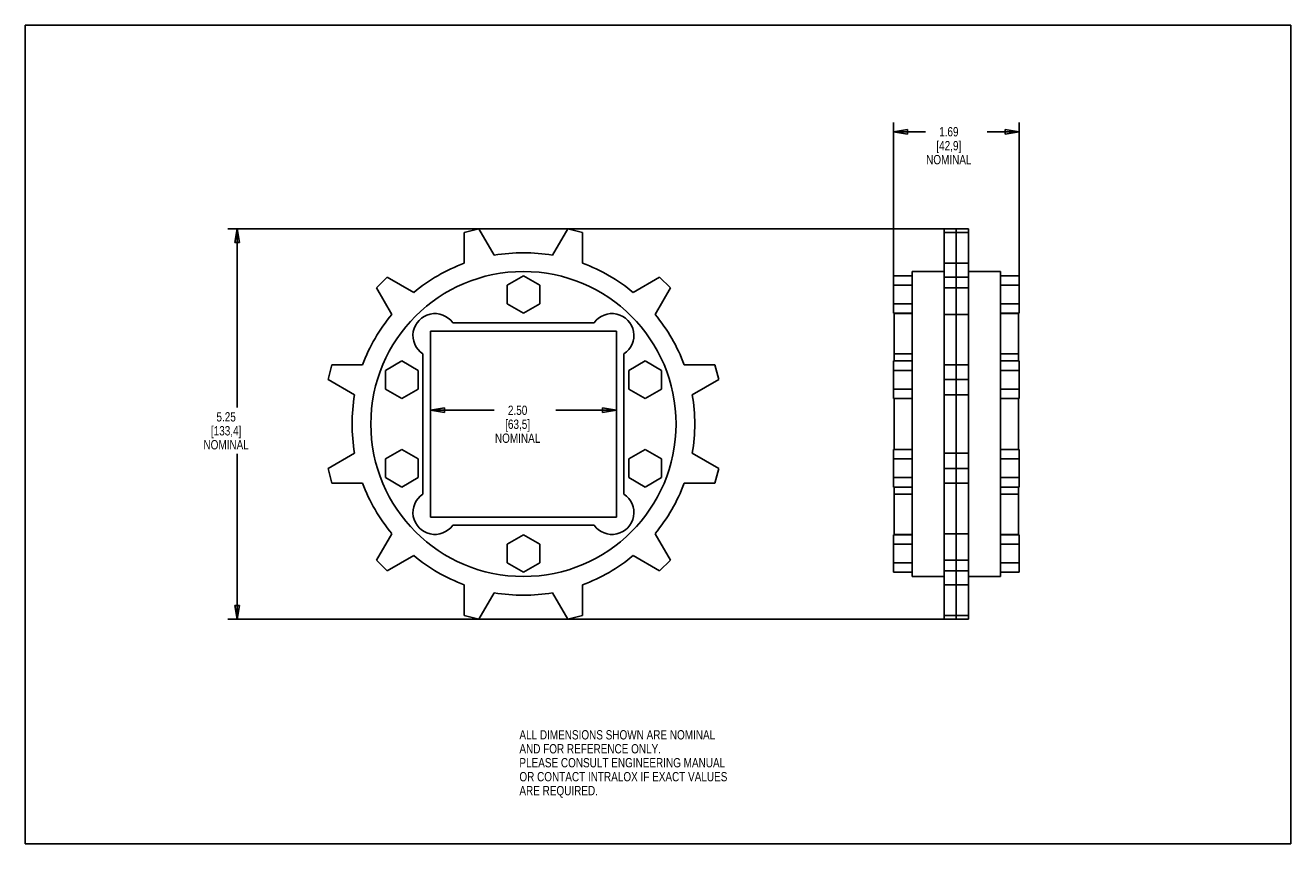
# Model space of a CAD drawing. Header units: inches. Extents: x 0 to 17, y 0 to 11.
import ezdxf

# ---------------------------------------------------------------- set-up
doc = ezdxf.new("R2010")
doc.units = ezdxf.units.IN
doc.header["$LTSCALE"] = 0.935
doc.header["$MEASUREMENT"] = 0
doc.layers.get('0').update_dxf_attribs({"linetype": 'CONTINUOUS'})
doc.layers.add('ALL_FEATURES', color=7, linetype='CONTINUOUS')
doc.styles.get("Standard").update_dxf_attribs({"font": 'txt', "width": 0.8})
doc.dimstyles.new('DIMSTYLE_1', dxfattribs={"dimtxt": 0.125, "dimasz": 0.1875, "dimexe": 0.18, "dimexo": 0.0625, "dimgap": 0.09, "dimtad": 0, "dimtih": 1, "dimtoh": 1, "dimzin": 4, "dimdsep": 46, "dimtxsty": 'STANDARD', "dimblk": 'CLOSED', "dimblk1": 'CLOSED', "dimblk2": 'CLOSED', "dimcen": 0.09, "dimadec": 0, "dimazin": 0, "dimtp": 0.01, "dimtm": 0.01, "dimtfac": 1, "dimtofl": 0, "dimtmove": 0, "dimatfit": 3, "dimldrblk": 'CLOSED', "dimfxl": 1, "dimtolj": 1, "dimtzin": 4, "dimarcsym": 0})

# ---------------------------------------------------------------- blocks, each defined once
blk = doc.blocks.new('_CLOSED')
at = {"color": 0, "linetype": 'BYBLOCK'}
for p, q in [((0, 0), (-1, 0.167)), ((-1, 0.167), (-1, -0.167)), ((-1, -0.167), (0, 0)), ((-1, 0), (0, 0))]:
    blk.add_line(p, q, dxfattribs=at)
blk = doc.blocks.new('*D0')
at = {"color": 3, "linetype": 'CONTINUOUS'}
for p, q in [((5.442, 6.828), (5.442, 5.701)), ((7.942, 6.828), (7.942, 5.701)), ((5.442, 5.826), (6.301, 5.826)), ((7.942, 5.826), (7.126, 5.826))]:
    blk.add_line(p, q, dxfattribs=at)
at = {"color": 3, "linetype": 'CONTINUOUS', "xscale": 0.1875, "yscale": 0.1875, "zscale": 0.1875, "rotation": 180}
blk.add_blockref('_CLOSED', (5.442, 5.826), dxfattribs=at)
at = {"color": 3, "linetype": 'CONTINUOUS', "xscale": 0.1875, "yscale": 0.1875, "zscale": 0.1875}
blk.add_blockref('_CLOSED', (7.942, 5.826), dxfattribs=at)
at = {"color": 3, "linetype": 'CONTINUOUS', "insert": (6.614, 5.888), "char_height": 0.125, "width": 0.7, "attachment_point": 2, "line_spacing_factor": 0.9}
blk.add_mtext('2.50\\P[63,5]\\PNOMINAL', dxfattribs=at)
blk = doc.blocks.new('*D1')
at = {"color": 3, "linetype": 'CONTINUOUS'}
for p, q in [((12.445, 8.266), (2.723, 8.266)), ((2.848, 8.266), (2.848, 5.863)), ((2.848, 3.016), (2.848, 5.238)), ((12.445, 3.016), (2.723, 3.016))]:
    blk.add_line(p, q, dxfattribs=at)
at = {"color": 3, "linetype": 'CONTINUOUS', "xscale": 0.1875, "yscale": 0.1875, "zscale": 0.1875}
for p, rotation in [((2.848, 8.266), 90), ((2.848, 3.016), 270)]:
    blk.add_blockref('_CLOSED', p, dxfattribs=dict(at, rotation=rotation))
at = {"color": 3, "linetype": 'CONTINUOUS', "insert": (2.698, 5.8), "char_height": 0.125, "width": 0.7, "attachment_point": 2, "line_spacing_factor": 0.9}
blk.add_mtext('5.25\\P[133,4]\\PNOMINAL', dxfattribs=at)
blk = doc.blocks.new('*D2')
at = {"color": 3, "linetype": 'CONTINUOUS'}
for p, q in [((11.664, 7.57), (11.664, 9.694)), ((13.352, 7.57), (13.352, 9.694)), ((11.664, 9.569), (12.095, 9.569)), ((13.352, 9.569), (12.92, 9.569))]:
    blk.add_line(p, q, dxfattribs=at)
at = {"color": 3, "linetype": 'CONTINUOUS', "xscale": 0.1875, "yscale": 0.1875, "zscale": 0.1875, "rotation": 180}
blk.add_blockref('_CLOSED', (11.664, 9.569), dxfattribs=at)
at = {"color": 3, "linetype": 'CONTINUOUS', "xscale": 0.1875, "yscale": 0.1875, "zscale": 0.1875}
blk.add_blockref('_CLOSED', (13.352, 9.569), dxfattribs=at)
at = {"color": 3, "linetype": 'CONTINUOUS', "insert": (12.407, 9.632), "char_height": 0.125, "width": 0.7, "attachment_point": 2, "line_spacing_factor": 0.9}
blk.add_mtext('1.69\\P[42,9]\\PNOMINAL', dxfattribs=at)

msp = doc.modelspace()

# ---------------------------------------------------------------- linework, layer by layer
at = {"color": 7, "linetype": 'CONTINUOUS'}
for p, q in [((0, 0), (0, 11)), ((0, 11), (17, 11)), ((17, 0), (17, 11)), ((6.095, 8.266), (5.897, 8.213)), ((5.897, 8.213), (5.897, 7.802)), ((6.301, 7.91), (6.095, 8.266)), ((7.289, 8.266), (7.084, 7.91)), ((7.487, 8.213), (7.289, 8.266)), ((7.487, 7.802), (7.487, 8.213)), ((12.344, 3.016), (12.344, 8.266)), ((12.672, 8.266), (12.344, 8.266)), ((12.672, 8.213), (12.344, 8.213)), ((12.508, 3.016), (12.508, 8.266)), ((12.672, 3.016), (12.672, 8.266)), ((12.672, 7.802), (12.344, 7.802)), ((4.862, 7.616), (4.717, 7.471)), ((5.219, 7.41), (4.862, 7.616)), ((6.692, 7.633), (6.474, 7.507)), ((6.474, 7.507), (6.474, 7.255)), ((6.911, 7.507), (6.692, 7.633)), ((6.911, 7.255), (6.911, 7.507)), ((8.522, 7.616), (8.166, 7.41)), ((8.667, 7.471), (8.522, 7.616)), ((11.664, 7.129), (11.664, 7.633)), ((12.672, 7.616), (12.344, 7.616)), ((13.352, 7.129), (13.352, 7.633)), ((4.717, 7.471), (4.923, 7.114)), ((8.461, 7.114), (8.667, 7.471)), ((12.672, 7.471), (12.344, 7.471)), ((6.474, 7.255), (6.692, 7.129)), ((6.692, 7.129), (6.911, 7.255)), ((7.641, 7.001), (5.743, 7.001)), ((11.674, 6.488), (11.674, 7.125)), ((11.914, 7.125), (11.674, 7.125)), ((12.672, 7.114), (12.344, 7.114)), ((13.102, 7.125), (13.342, 7.125)), ((13.342, 7.125), (13.342, 6.488)), ((5.442, 6.891), (5.442, 4.391)), ((7.942, 6.891), (5.442, 6.891)), ((7.942, 4.391), (7.942, 6.891)), ((5.057, 6.488), (4.839, 6.362)), ((5.276, 6.362), (5.057, 6.488)), ((5.342, 6.583), (5.342, 4.699)), ((8.042, 4.699), (8.042, 6.583)), ((8.327, 6.488), (8.109, 6.362)), ((8.546, 6.362), (8.327, 6.488)), ((11.664, 5.984), (11.664, 6.488)), ((11.914, 6.583), (11.674, 6.583)), ((13.102, 6.583), (13.342, 6.583)), ((13.352, 5.984), (13.352, 6.488)), ((4.12, 6.436), (4.067, 6.238)), ((4.531, 6.436), (4.12, 6.436)), ((4.839, 6.362), (4.839, 6.11)), ((5.276, 6.11), (5.276, 6.362)), ((8.109, 6.362), (8.109, 6.11)), ((8.546, 6.11), (8.546, 6.362)), ((9.264, 6.436), (8.853, 6.436)), ((9.317, 6.238), (9.264, 6.436)), ((12.672, 6.436), (12.344, 6.436)), ((4.067, 6.238), (4.423, 6.032)), ((8.961, 6.032), (9.317, 6.238)), ((12.672, 6.238), (12.344, 6.238)), ((4.839, 6.11), (5.057, 5.984)), ((5.057, 5.984), (5.276, 6.11)), ((8.109, 6.11), (8.327, 5.984)), ((8.327, 5.984), (8.546, 6.11)), ((11.674, 5.298), (11.674, 5.984)), ((12.672, 6.032), (12.344, 6.032)), ((13.342, 5.984), (13.342, 5.298)), ((5.057, 5.298), (4.839, 5.172)), ((5.276, 5.172), (5.057, 5.298)), ((8.327, 5.298), (8.109, 5.172)), ((8.546, 5.172), (8.327, 5.298)), ((11.664, 4.793), (11.664, 5.298)), ((13.352, 4.793), (13.352, 5.298)), ((4.423, 5.249), (4.067, 5.044)), ((4.839, 5.172), (4.839, 4.92)), ((5.276, 4.92), (5.276, 5.172)), ((8.109, 5.172), (8.109, 4.92)), ((8.546, 4.92), (8.546, 5.172)), ((9.317, 5.044), (8.961, 5.249)), ((12.672, 5.249), (12.344, 5.249)), ((4.067, 5.044), (4.12, 4.846)), ((9.264, 4.846), (9.317, 5.044)), ((12.672, 5.044), (12.344, 5.044)), ((4.12, 4.846), (4.531, 4.846)), ((4.839, 4.92), (5.057, 4.793)), ((5.057, 4.793), (5.276, 4.92)), ((8.109, 4.92), (8.327, 4.793)), ((8.327, 4.793), (8.546, 4.92)), ((8.853, 4.846), (9.264, 4.846)), ((11.674, 4.157), (11.674, 4.793)), ((12.672, 4.846), (12.344, 4.846)), ((13.342, 4.793), (13.342, 4.157)), ((11.914, 4.699), (11.674, 4.699)), ((13.102, 4.699), (13.342, 4.699)), ((5.442, 4.391), (7.942, 4.391)), ((5.743, 4.281), (7.641, 4.281)), ((4.923, 4.167), (4.717, 3.811)), ((6.692, 4.153), (6.474, 4.027)), ((6.911, 4.027), (6.692, 4.153)), ((8.667, 3.811), (8.461, 4.167)), ((11.664, 3.649), (11.664, 4.153)), ((11.914, 4.157), (11.674, 4.157)), ((12.672, 4.167), (12.344, 4.167)), ((13.102, 4.157), (13.342, 4.157)), ((13.352, 3.649), (13.352, 4.153)), ((6.474, 4.027), (6.474, 3.775)), ((6.911, 3.775), (6.911, 4.027)), ((4.717, 3.811), (4.862, 3.666)), ((4.862, 3.666), (5.219, 3.872)), ((6.474, 3.775), (6.692, 3.649)), ((6.692, 3.649), (6.911, 3.775)), ((8.166, 3.872), (8.522, 3.666)), ((8.522, 3.666), (8.667, 3.811)), ((12.672, 3.811), (12.344, 3.811)), ((12.672, 3.666), (12.344, 3.666)), ((5.897, 3.48), (5.897, 3.069)), ((7.487, 3.069), (7.487, 3.48)), ((12.672, 3.48), (12.344, 3.48)), ((6.095, 3.016), (6.301, 3.372)), ((7.084, 3.372), (7.289, 3.016)), ((5.897, 3.069), (6.095, 3.016)), ((7.289, 3.016), (7.487, 3.069)), ((12.672, 3.069), (12.344, 3.069)), ((12.672, 3.016), (12.344, 3.016)), ((0, 0), (17, 0))]:
    msp.add_line(p, q, dxfattribs=at)
for centre, radius, start, end in [((6.692, 5.641), 2.302, 80.2084, 99.7916), ((6.692, 5.641), 2.302, 110.2084, 129.7916), ((6.692, 5.641), 2.302, 50.2084, 69.7916), ((6.692, 5.641), 2.302, 140.2084, 159.7916), ((5.503, 6.83), 0.295, 35.4267, 236.9232), ((7.881, 6.83), 0.295, 303.0768, 144.5733), ((6.692, 5.641), 2.302, 20.2084, 39.7916), ((6.692, 5.641), 2.302, 170.2084, 189.7916), ((6.692, 5.641), 2.302, 350.2084, 9.7916), ((6.692, 5.641), 2.302, 200.2084, 219.7916), ((6.692, 5.641), 2.302, 320.2084, 339.7916), ((5.503, 4.452), 0.295, 123.0768, 324.5733), ((7.881, 4.452), 0.295, 215.4267, 56.9232), ((6.692, 5.641), 2.302, 230.2084, 249.7916), ((6.692, 5.641), 2.302, 290.2084, 309.7916), ((6.692, 5.641), 2.302, 260.2084, 279.7916)]:
    msp.add_arc(centre, radius, start, end, dxfattribs=at)
at = {"layer": 'ALL_FEATURES', "color": 7, "linetype": 'CONTINUOUS'}
for p, q in [((11.914, 3.591), (11.914, 7.691)), ((11.914, 7.691), (12.344, 7.691)), ((13.102, 7.691), (12.672, 7.691)), ((13.102, 3.591), (13.102, 7.691)), ((11.914, 7.633), (11.664, 7.633)), ((11.914, 7.507), (11.664, 7.507)), ((13.352, 7.633), (13.102, 7.633)), ((13.352, 7.507), (13.102, 7.507)), ((11.914, 7.255), (11.664, 7.255)), ((13.352, 7.255), (13.102, 7.255)), ((11.914, 7.129), (11.664, 7.129)), ((13.352, 7.129), (13.102, 7.129)), ((11.914, 6.488), (11.664, 6.488)), ((13.352, 6.488), (13.102, 6.488)), ((11.914, 6.362), (11.664, 6.362)), ((13.352, 6.362), (13.102, 6.362)), ((11.914, 6.11), (11.664, 6.11)), ((11.914, 5.984), (11.664, 5.984)), ((13.352, 6.11), (13.102, 6.11)), ((13.352, 5.984), (13.102, 5.984)), ((11.914, 5.298), (11.664, 5.298)), ((13.352, 5.298), (13.102, 5.298)), ((11.914, 5.172), (11.664, 5.172)), ((13.352, 5.172), (13.102, 5.172)), ((11.914, 4.92), (11.664, 4.92)), ((11.914, 4.793), (11.664, 4.793)), ((13.352, 4.92), (13.102, 4.92)), ((13.352, 4.793), (13.102, 4.793)), ((11.914, 4.153), (11.664, 4.153)), ((13.352, 4.153), (13.102, 4.153)), ((11.914, 4.027), (11.664, 4.027)), ((13.352, 4.027), (13.102, 4.027)), ((11.914, 3.775), (11.664, 3.775)), ((13.352, 3.775), (13.102, 3.775)), ((11.914, 3.649), (11.664, 3.649)), ((11.914, 3.591), (12.344, 3.591)), ((13.102, 3.591), (12.672, 3.591)), ((13.352, 3.649), (13.102, 3.649))]:
    msp.add_line(p, q, dxfattribs=at)
msp.add_circle((6.692, 5.641), 2.05, dxfattribs=at)

# ---------------------------------------------------------------- texts
at = {"color": 3, "linetype": 'CONTINUOUS', "insert": (6.638, 1.526), "char_height": 0.125, "width": 3.5, "attachment_point": 1, "line_spacing_factor": 0.9}
msp.add_mtext('ALL DIMENSIONS SHOWN ARE NOMINAL\\PAND FOR REFERENCE ONLY.\\PPLEASE CONSULT ENGINEERING MANUAL\\POR CONTACT INTRALOX IF EXACT VALUES\\PARE REQUIRED. ', dxfattribs=at)

# ---------------------------------------------------------------- dimensions: what is measured, and where the dimension line sits
at = {"color": 3, "linetype": 'CONTINUOUS'}
for base, p1, p2, picture, middle in [((13.352, 9.569), (11.664, 7.57), (13.352, 7.57), '*D2', (12.282, 9.382)), ((7.942, 5.826), (5.442, 6.828), (7.942, 6.828), '*D0', (6.489, 5.638))]:
    dim = msp.add_linear_dim(base=base, p1=p1, p2=p2, text='<>\\PNOMINAL', dimstyle='DIMSTYLE_1', dxfattribs=at)
    dim.commit()
    dim.dimension.update_dxf_attribs({"geometry": picture, "text_midpoint": middle, "dimtype": 160})
dim = msp.add_linear_dim(base=(2.848, 3.016), p1=(12.445, 8.266), p2=(12.445, 3.016), angle=270, text='<>\\PNOMINAL', dimstyle='DIMSTYLE_1', dxfattribs=at)
dim.commit()
dim.dimension.update_dxf_attribs({"geometry": '*D1', "text_midpoint": (2.648, 5.55), "dimtype": 160})

doc.saveas('drawing.dxf')
